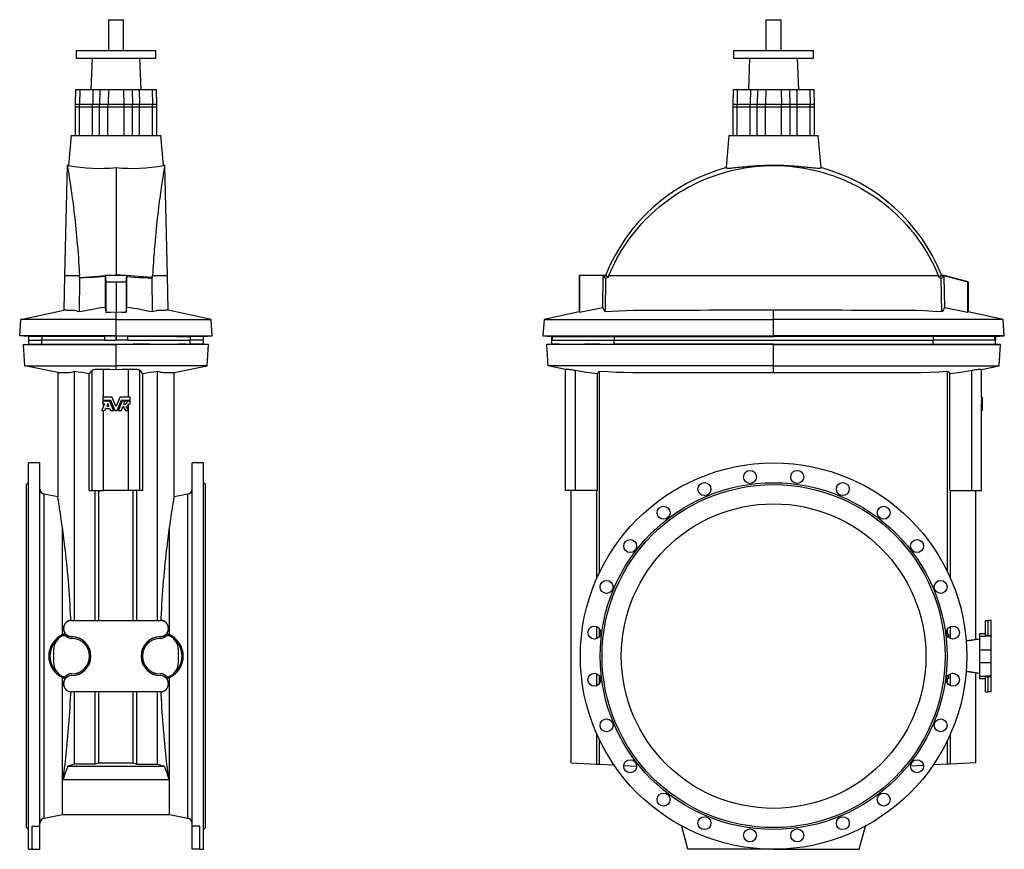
# Model space of a CAD drawing. Extents: x -90 to 2496, y -422 to 3034.
# Tile 2 of 2: x -90 to 2496, y 854 to 3034. Entities that reach past the tile are written whole.
import ezdxf

# ---------------------------------------------------------------- set-up
doc = ezdxf.new("R2010")
doc.units = 0
doc.layers.get('0').update_dxf_attribs({"linetype": 'CONTINUOUS'})

msp = doc.modelspace()

# ---------------------------------------------------------------- linework, layer by layer
at = {"color": 7, "linetype": 'CONTINUOUS'}
for p, q in [((142.6, 3033.7), (142.6, 2952.7)), ((142.6, 3033.7), (182.6, 3033.7)), ((182.6, 2952.7), (182.6, 3033.7)), ((1870, 3033.7), (1870, 2952.7)), ((1870, 3033.7), (1890, 3033.7)), ((1890, 3033.7), (1910, 3033.7)), ((1910, 2952.7), (1910, 3033.7)), ((57.6, 2952.7), (57.6, 2932.7)), ((57.6, 2952.7), (267.6, 2952.7)), ((267.6, 2932.7), (267.6, 2952.7)), ((1785, 2952.7), (1785, 2932.7)), ((1785, 2952.7), (1890, 2952.7)), ((1890, 2952.7), (1995, 2952.7)), ((1995, 2932.7), (1995, 2952.7)), ((57.6, 2932.7), (267.6, 2932.7)), ((99.6, 2932.7), (96.7, 2849.7)), ((228.5, 2849.7), (225.6, 2932.7)), ((1785, 2932.7), (1890, 2932.7)), ((1827, 2932.7), (1824.1, 2849.7)), ((1890, 2932.7), (1995, 2932.7)), ((1956, 2849.7), (1953.1, 2932.7)), ((56.3, 2849.7), (55.3, 2811.7)), ((67.3, 2849.7), (56.3, 2849.7)), ((67.3, 2849.7), (66.7, 2811.7)), ((101.8, 2849.7), (67.3, 2849.7)), ((101.8, 2849.7), (101.3, 2811.7)), ((120.5, 2849.7), (101.8, 2849.7)), ((120.5, 2849.7), (119.6, 2811.7)), ((142.5, 2849.7), (120.5, 2849.7)), ((142.5, 2849.7), (141.7, 2811.7)), ((182.7, 2849.7), (142.5, 2849.7)), ((182.7, 2849.7), (183.5, 2811.7)), ((204.7, 2849.7), (182.7, 2849.7)), ((204.7, 2849.7), (205.5, 2811.7)), ((223.4, 2849.7), (204.7, 2849.7)), ((223.4, 2849.7), (223.9, 2811.7)), ((257.9, 2849.7), (223.4, 2849.7)), ((257.9, 2849.7), (258.4, 2811.7)), ((268.9, 2849.7), (257.9, 2849.7)), ((269.9, 2811.7), (268.9, 2849.7)), ((1783.7, 2849.7), (1782.7, 2811.7)), ((1794.7, 2849.7), (1783.7, 2849.7)), ((1794.7, 2849.7), (1794.2, 2811.7)), ((1829.3, 2849.7), (1794.7, 2849.7)), ((1829.3, 2849.7), (1828.7, 2811.7)), ((1847.9, 2849.7), (1829.3, 2849.7)), ((1847.9, 2849.7), (1847.1, 2811.7)), ((1870, 2849.7), (1847.9, 2849.7)), ((1870, 2849.7), (1869.1, 2811.7)), ((1910.1, 2849.7), (1870, 2849.7)), ((1910.1, 2849.7), (1911, 2811.7)), ((1932.2, 2849.7), (1910.1, 2849.7)), ((1932.2, 2849.7), (1933, 2811.7)), ((1950.8, 2849.7), (1932.2, 2849.7)), ((1950.8, 2849.7), (1951.4, 2811.7)), ((1985.4, 2849.7), (1950.8, 2849.7)), ((1985.4, 2849.7), (1985.9, 2811.7)), ((1996.4, 2849.7), (1985.4, 2849.7)), ((1997.4, 2811.7), (1996.4, 2849.7)), ((55.1, 2811.7), (55.1, 2804.7)), ((55.1, 2811.7), (66.6, 2811.7)), ((55.1, 2804.7), (55.1, 2729.7)), ((55.1, 2804.7), (66.6, 2804.7)), ((66.6, 2804.7), (66.6, 2811.7)), ((66.6, 2811.7), (101.2, 2811.7)), ((66.6, 2804.7), (101.2, 2804.7)), ((66.6, 2729.7), (66.6, 2804.7)), ((101.2, 2804.7), (101.2, 2811.7)), ((101.2, 2811.7), (119.5, 2811.7)), ((101.2, 2804.7), (119.5, 2804.7)), ((101.2, 2729.7), (101.2, 2804.7)), ((119.5, 2804.7), (119.5, 2811.7)), ((119.5, 2811.7), (141.5, 2811.7)), ((119.5, 2804.7), (141.5, 2804.7)), ((119.5, 2729.7), (119.5, 2804.7)), ((141.5, 2804.7), (141.5, 2811.7)), ((141.5, 2811.7), (183.7, 2811.7)), ((141.5, 2804.7), (183.7, 2804.7)), ((141.5, 2729.7), (141.5, 2804.7)), ((183.7, 2804.7), (183.7, 2811.7)), ((183.7, 2811.7), (205.7, 2811.7)), ((183.7, 2729.7), (183.7, 2804.7)), ((183.7, 2804.7), (205.7, 2804.7)), ((205.7, 2804.7), (205.7, 2811.7)), ((205.7, 2811.7), (224, 2811.7)), ((205.7, 2729.7), (205.7, 2804.7)), ((205.7, 2804.7), (224, 2804.7)), ((224, 2804.7), (224, 2811.7)), ((224, 2811.7), (258.5, 2811.7)), ((224, 2729.7), (224, 2804.7)), ((224, 2804.7), (258.5, 2804.7)), ((258.5, 2804.7), (258.5, 2811.7)), ((258.5, 2811.7), (270.1, 2811.7)), ((258.5, 2729.7), (258.5, 2804.7)), ((258.5, 2804.7), (270.1, 2804.7)), ((270.1, 2804.7), (270.1, 2811.7)), ((270.1, 2729.7), (270.1, 2804.7)), ((1782.5, 2811.7), (1782.5, 2804.7)), ((1782.5, 2811.7), (1794.1, 2811.7)), ((1782.5, 2804.7), (1782.5, 2729.7)), ((1782.5, 2804.7), (1794.1, 2804.7)), ((1794.1, 2804.7), (1794.1, 2811.7)), ((1794.1, 2811.7), (1828.6, 2811.7)), ((1794.1, 2804.7), (1828.6, 2804.7)), ((1794.1, 2729.7), (1794.1, 2804.7)), ((1828.6, 2804.7), (1828.6, 2811.7)), ((1828.6, 2811.7), (1846.9, 2811.7)), ((1828.6, 2804.7), (1846.9, 2804.7)), ((1828.6, 2729.7), (1828.6, 2804.7)), ((1846.9, 2804.7), (1846.9, 2811.7)), ((1846.9, 2811.7), (1869, 2811.7)), ((1846.9, 2804.7), (1869, 2804.7)), ((1846.9, 2729.7), (1846.9, 2804.7)), ((1869, 2811.7), (1911.1, 2811.7)), ((1869, 2804.7), (1869, 2811.7)), ((1869, 2804.7), (1911.1, 2804.7)), ((1869, 2729.7), (1869, 2804.7)), ((1911.1, 2804.7), (1911.1, 2811.7)), ((1911.1, 2811.7), (1933.2, 2811.7)), ((1911.1, 2729.7), (1911.1, 2804.7)), ((1911.1, 2804.7), (1933.2, 2804.7)), ((1933.2, 2804.7), (1933.2, 2811.7)), ((1933.2, 2811.7), (1951.5, 2811.7)), ((1933.2, 2729.7), (1933.2, 2804.7)), ((1933.2, 2804.7), (1951.5, 2804.7)), ((1951.5, 2804.7), (1951.5, 2811.7)), ((1951.5, 2811.7), (1986, 2811.7)), ((1951.5, 2729.7), (1951.5, 2804.7)), ((1951.5, 2804.7), (1986, 2804.7)), ((1986, 2804.7), (1986, 2811.7)), ((1986, 2811.7), (1997.5, 2811.7)), ((1986, 2729.7), (1986, 2804.7)), ((1986, 2804.7), (1997.5, 2804.7)), ((1997.5, 2804.7), (1997.5, 2811.7)), ((1997.5, 2729.7), (1997.5, 2804.7)), ((45.1, 2729.7), (38.2, 2650.8)), ((45.1, 2729.7), (280.1, 2729.7)), ((287, 2650.8), (280.1, 2729.7)), ((1772.5, 2729.7), (1765.1, 2645)), ((1772.5, 2729.7), (1890, 2729.7)), ((1890, 2729.7), (2007.5, 2729.7)), ((2014.9, 2645), (2007.5, 2729.7)), ((34.6, 2650.5), (27.1, 2361.7)), ((38.2, 2650.8), (34.7, 2650.5)), ((162.6, 2645), (162.6, 2363.4)), ((290.5, 2650.5), (287, 2650.8)), ((298.1, 2361.7), (290.5, 2650.5)), ((27.1, 2361.7), (25.5, 2270.2)), ((27.1, 2361.7), (66.4, 2361.7)), ((66.7, 2356.4), (66.4, 2361.7)), ((66.4, 2266.1), (67.8, 2354.9)), ((67.8, 2354.9), (66.7, 2356.4)), ((133.7, 2361.7), (133.7, 2361.3)), ((134, 2361.7), (133.7, 2361.7)), ((133.7, 2361.3), (134, 2359.1)), ((134, 2361.7), (135.6, 2345.1)), ((191.2, 2361.7), (134, 2361.7)), ((134, 2359.1), (134, 2277.5)), ((139.2, 2361.7), (162.6, 2363.4)), ((186, 2361.7), (162.6, 2363.4)), ((162.6, 2363.4), (162.6, 2361.7)), ((189.6, 2345.1), (191.2, 2361.7)), ((191.4, 2361.7), (191.2, 2361.7)), ((191.4, 2361.3), (191.2, 2359.1)), ((191.2, 2277.5), (191.2, 2359.1)), ((191.4, 2361.7), (191.4, 2361.3)), ((257.4, 2354.9), (258.5, 2356.4)), ((258.7, 2266.1), (257.4, 2354.9)), ((258.5, 2356.4), (258.8, 2361.7)), ((258.8, 2361.7), (298.1, 2361.7)), ((299.7, 2270.2), (298.1, 2361.7)), ((1379, 2361.7), (1379, 2265.8)), ((1380.5, 2361.7), (1379, 2361.7)), ((1380.5, 2361.7), (1380.5, 2265.3)), ((1451.2, 2361.7), (1380.5, 2361.7)), ((1441.2, 2277.5), (1442.7, 2359.1)), ((1442.7, 2361.7), (1449.1, 2363.4)), ((1442.7, 2359.1), (1451, 2361.3)), ((1448.1, 2266.1), (1449.5, 2354.9)), ((1450.7, 2361.7), (1449.1, 2363.4)), ((1455.4, 2356.4), (1449.5, 2354.9)), ((1451, 2361.3), (1451.2, 2361.7)), ((1457.5, 2361.7), (1455.4, 2356.4)), ((1457.5, 2361.7), (2322.6, 2361.7)), ((2324.7, 2356.4), (2322.6, 2361.7)), ((2330.6, 2354.9), (2324.7, 2356.4)), ((2328.9, 2361.7), (2329.1, 2361.3)), ((2337.4, 2361.7), (2328.9, 2361.7)), ((2329.1, 2361.3), (2337.4, 2359.1)), ((2329.4, 2361.7), (2330.9, 2363.4)), ((2332, 2266.1), (2330.6, 2354.9)), ((2330.9, 2363.4), (2337.4, 2361.7)), ((2337.4, 2361.7), (2399.6, 2345.1)), ((2338, 2361.7), (2337.4, 2361.7)), ((2337.4, 2359.1), (2338.8, 2277.5)), ((2401, 2344.8), (2338, 2361.7)), ((135.6, 2345.1), (162.6, 2344.8)), ((135.6, 2345.1), (135.6, 2265.3)), ((162.6, 2344.8), (189.6, 2345.1)), ((162.6, 2344.8), (162.6, 2265.8)), ((189.6, 2345.1), (189.6, 2265.3)), ((2399.6, 2345.1), (2399.6, 2265.3)), ((2399.6, 2345.1), (2401, 2344.8)), ((2401, 2344.8), (2401, 2265.8)), ((-87.4, 2246.2), (25.5, 2270.2)), ((162.6, 2246.2), (162.6, 2265.8)), ((412.6, 2246.2), (299.7, 2270.2)), ((1379.1, 2265.8), (1287, 2246.2)), ((1890, 2246.2), (1890, 2270.2)), ((2493, 2246.2), (2401, 2265.8)), ((-90.4, 2203.3), (-87.4, 2246.2)), ((162.6, 2246.2), (-87.4, 2246.2)), ((162.6, 2203.3), (162.6, 2246.2)), ((162.6, 2246.2), (412.6, 2246.2)), ((415.6, 2203.3), (412.6, 2246.2)), ((1287, 2246.2), (1284, 2203.3)), ((1287, 2246.2), (1890, 2246.2)), ((1890, 2203.3), (1890, 2246.2)), ((2493, 2246.2), (1890, 2246.2)), ((2496, 2203.3), (2493, 2246.2)), ((-67.4, 2201.7), (-90.4, 2203.3)), ((162.6, 2203.3), (-90.4, 2203.3)), ((-67.4, 2201.7), (-67.4, 2191.7)), ((-32, 2201.7), (-67.4, 2201.7)), ((3.5, 2201.7), (-32, 2201.7)), ((-32, 2201.7), (-32, 2201.7)), ((-32, 2201.7), (-32, 2191.7)), ((161.9, 2201.7), (132.6, 2201.9)), ((132.6, 2201.9), (132.6, 2191.7)), ((162.6, 2201.7), (161.9, 2201.7)), ((161.9, 2201.7), (161.9, 2191.7)), ((162.6, 2201.7), (162.6, 2203.3)), ((162.6, 2203.3), (415.6, 2203.3)), ((162.6, 2201.7), (163.3, 2201.7)), ((162.6, 2201.7), (162.6, 2191.7)), ((192.6, 2201.9), (163.3, 2201.7)), ((163.3, 2201.7), (163.3, 2191.7)), ((192.6, 2201.9), (192.6, 2191.7)), ((321.7, 2201.7), (357.1, 2201.7)), ((392.6, 2201.7), (357.1, 2201.7)), ((357.1, 2201.7), (357.1, 2201.7)), ((357.1, 2201.7), (357.1, 2191.7)), ((392.6, 2201.7), (415.6, 2203.3)), ((392.6, 2191.7), (392.6, 2201.7)), ((1284, 2203.3), (1307, 2201.7)), ((1284, 2203.3), (1890, 2203.3)), ((1307, 2201.9), (1309.3, 2201.7)), ((1307, 2201.9), (1307, 2191.7)), ((1307, 2201.7), (1307, 2191.7)), ((1309.3, 2191.7), (1309.3, 2201.7)), ((1387.4, 2201.7), (1470.9, 2201.7)), ((1470.9, 2201.7), (1860, 2201.7)), ((1470.9, 2201.7), (1470.9, 2201.7)), ((1470.9, 2201.7), (1470.9, 2191.7)), ((1860, 2201.7), (1890, 2201.7)), ((1890, 2201.7), (1890, 2203.3)), ((2496, 2203.3), (1890, 2203.3)), ((2309.1, 2201.7), (1890, 2201.7)), ((2392.7, 2201.7), (2309.1, 2201.7)), ((2309.1, 2201.7), (2309.1, 2201.7)), ((2309.1, 2201.7), (2309.1, 2191.7)), ((2473, 2201.9), (2470.8, 2201.7)), ((2470.8, 2191.7), (2470.8, 2201.7)), ((2473, 2201.7), (2496, 2203.3)), ((2473, 2201.9), (2473, 2191.7)), ((2473, 2191.7), (2473, 2201.7)), ((-80.4, 2180.8), (-67.4, 2181.7)), ((-80.4, 2180.8), (162.6, 2180.8)), ((-76.5, 2124.7), (-80.4, 2180.8)), ((-67.4, 2191.7), (-67.4, 2181.7)), ((-67.4, 2191.7), (-32, 2191.7)), ((-67.4, 2181.7), (-32, 2181.7)), ((-67.4, 2181.7), (-32, 2181.7)), ((-32, 2181.7), (-32, 2191.7)), ((132.6, 2191.7), (-32, 2191.7)), ((-32, 2191.7), (-32, 2191.7)), ((-32, 2181.7), (-32, 2181.7)), ((-21.9, 2181.7), (-1.2, 2181.7)), ((74.1, 2181.7), (117.8, 2181.7)), ((117.8, 2181.7), (162.6, 2181.7)), ((132.6, 2191.7), (161.9, 2191.7)), ((162.6, 2191.7), (161.9, 2191.7)), ((162.6, 2191.7), (163.3, 2191.7)), ((162.6, 2180.8), (162.6, 2181.7)), ((162.6, 2181.7), (207.3, 2181.7)), ((162.6, 2124.7), (162.6, 2180.8)), ((405.6, 2180.8), (162.6, 2180.8)), ((192.6, 2191.7), (163.3, 2191.7)), ((192.6, 2191.7), (357.1, 2191.7)), ((251, 2181.7), (207.3, 2181.7)), ((347.1, 2181.7), (326.4, 2181.7)), ((357.1, 2191.7), (357.2, 2191.7)), ((357.2, 2181.7), (357.2, 2191.7)), ((392.6, 2191.7), (357.2, 2191.7)), ((357.2, 2181.7), (357.2, 2181.7)), ((357.2, 2181.7), (357.2, 2181.7)), ((392.6, 2181.7), (357.2, 2181.7)), ((357.2, 2181.7), (392.6, 2181.7)), ((392.6, 2181.7), (392.6, 2191.7)), ((405.6, 2180.8), (392.6, 2181.7)), ((401.7, 2124.7), (405.6, 2180.8)), ((1294, 2180.8), (1307, 2181.7)), ((1890, 2180.8), (1294, 2180.8)), ((1298, 2124.7), (1294, 2180.8)), ((1307, 2191.7), (1307, 2181.7)), ((1309.3, 2191.7), (1307, 2191.7)), ((1307, 2191.7), (1307, 2191.7)), ((1312.2, 2181.7), (1307, 2181.7)), ((1309.3, 2191.7), (1470.9, 2191.7)), ((1328, 2181.7), (1312.2, 2181.7)), ((1434.3, 2181.7), (1394.3, 2181.7)), ((1471.3, 2191.7), (1470.9, 2191.7)), ((1471.3, 2191.7), (2308.8, 2191.7)), ((1471.3, 2181.7), (1471.3, 2191.7)), ((1471.3, 2181.7), (1471.3, 2181.7)), ((1890, 2181.7), (1471.3, 2181.7)), ((1890, 2180.8), (1890, 2181.7)), ((1890, 2181.7), (2308.8, 2181.7)), ((1890, 2180.8), (2486, 2180.8)), ((1890, 2124.7), (1890, 2180.8)), ((2309.1, 2191.7), (2308.8, 2191.7)), ((2308.8, 2181.7), (2308.8, 2191.7)), ((2308.8, 2181.7), (2308.8, 2181.7)), ((2470.8, 2191.7), (2309.1, 2191.7)), ((2345.8, 2181.7), (2385.8, 2181.7)), ((2452.1, 2181.7), (2467.9, 2181.7)), ((2467.9, 2181.7), (2473, 2181.7)), ((2470.8, 2191.7), (2473, 2191.7)), ((2473, 2181.7), (2473, 2191.7)), ((2473, 2191.7), (2473, 2191.7)), ((2486, 2180.8), (2473, 2181.7)), ((2482.1, 2124.7), (2486, 2180.8)), ((-76.5, 2124.7), (162.6, 2124.7)), ((9.6, 2106.4), (-76.5, 2124.7)), ((401.7, 2124.7), (162.6, 2124.7)), ((162.6, 2115), (162.6, 2124.7)), ((315.6, 2106.4), (401.7, 2124.7)), ((1890, 2124.7), (1298, 2124.7)), ((1343.5, 2115), (1298, 2124.7)), ((1890, 2124.7), (2482.1, 2124.7)), ((1890, 2106.4), (1890, 2124.7)), ((2436.5, 2115), (2482.1, 2124.7)), ((9.6, 2106.4), (9.6, 1780.1)), ((53.2, 1455.7), (53.2, 2110.5)), ((92.3, 1796.7), (92.3, 2104.1)), ((100.4, 1796.7), (100.4, 2112.8)), ((130.1, 2041.7), (130.1, 2115.8)), ((195, 2041.7), (195, 2115.8)), ((224.8, 1796.7), (224.8, 2112.8)), ((232.9, 1796.7), (232.9, 2104.1)), ((272, 1455.7), (272, 2110.5)), ((315.6, 1780.1), (315.6, 2106.4)), ((1343.5, 1796.7), (1343.5, 2115.8)), ((1369.4, 1796.7), (1369.4, 2112.8)), ((1427.2, 1796.7), (1427.2, 2104.1)), ((1432.9, 1582.2), (1432.9, 2110.5)), ((2347.1, 1582.2), (2347.1, 2110.5)), ((2352.9, 1796.7), (2352.9, 2104.1)), ((2410.7, 1796.7), (2410.7, 2112.8)), ((2436.5, 2041.7), (2436.5, 2115.8)), ((132.5, 2024.1), (125.6, 2007.6)), ((127.6, 2041.3), (127.6, 2034.9)), ((127.6, 2031.5), (127.6, 2025)), ((152.5, 2041.7), (127.9, 2041.7)), ((127.9, 2034.5), (147.7, 2034.5)), ((145.9, 2031.8), (127.9, 2031.8)), ((127.9, 2024.6), (132.1, 2024.6)), ((130.1, 2031.8), (130.1, 2034.5)), ((130.1, 2018.5), (130.1, 2024.6)), ((140.6, 2024.9), (138.3, 2019.3)), ((138.6, 2018.8), (143.2, 2018.8)), ((143.6, 2019.3), (141.3, 2024.9)), ((156.2, 2007.6), (146.3, 2031.6)), ((148, 2034.3), (159.2, 2007.4)), ((162.3, 2018.8), (152.9, 2041.5)), ((172.3, 2041.5), (162.9, 2018.8)), ((166, 2007.4), (177.1, 2034.3)), ((178.9, 2031.6), (169, 2007.6)), ((199.2, 2041.7), (172.7, 2041.7)), ((177.5, 2034.5), (199.2, 2034.5)), ((186.3, 2031.8), (179.2, 2031.8)), ((183.4, 2023.8), (186.6, 2031.3)), ((199.2, 2031.8), (192.4, 2031.8)), ((195, 2031.8), (195, 2034.5)), ((195, 2008.4), (195, 2021.8)), ((197.1, 2024.6), (199.2, 2024.6)), ((199.6, 2034.9), (199.6, 2041.3)), ((199.6, 2025), (199.6, 2031.5)), ((2436.4, 2041.3), (2436.4, 2034.9)), ((2436.4, 2041.3), (2438, 2041.3)), ((2436.4, 2034.9), (2438, 2034.9)), ((2436.4, 2031.5), (2436.4, 2025)), ((2436.4, 2031.5), (2438, 2031.5)), ((2436.4, 2025), (2438, 2025)), ((2436.5, 2041.7), (2438, 2041.7)), ((2436.5, 2031.8), (2436.5, 2034.5)), ((2436.5, 2034.5), (2438, 2034.5)), ((2436.5, 2034.3), (2438, 2034.3)), ((2436.5, 2031.8), (2438, 2031.8)), ((2436.5, 2018.5), (2436.5, 2024.6)), ((2436.5, 2024.6), (2438, 2024.6)), ((2436.5, 2024.1), (2438, 2024.1)), ((2438, 2041.7), (2438, 2041.3)), ((2438, 2041.3), (2438, 2034.9)), ((2438, 2034.9), (2438, 2034.5)), ((2438, 2034.5), (2438, 2034.3)), ((2438, 2034.3), (2438, 2031.8)), ((2438, 2031.8), (2438, 2031.5)), ((2438, 2031.5), (2438, 2025)), ((2438, 2025), (2438, 2024.6)), ((2438, 2024.6), (2438, 2024.1)), ((2438, 2024.1), (2438, 2007.6)), ((126, 2007.1), (133, 2007.1)), ((130.1, 1796.7), (130.1, 2007.1)), ((133.3, 2007.4), (135.2, 2012)), ((135.6, 2012.2), (146.3, 2012.2)), ((146.6, 2012), (148.5, 2007.4)), ((148.9, 2007.1), (155.9, 2007.1)), ((159.5, 2007.1), (165.7, 2007.1)), ((169.3, 2007.1), (176.3, 2007.1)), ((176.7, 2007.4), (180.8, 2017.4)), ((181.4, 2017.4), (187.9, 2007.3)), ((188.2, 2007.1), (195.2, 2007.1)), ((195.5, 2007.7), (189.4, 2017.3)), ((195, 1796.7), (195, 2007.1)), ((2436.2, 2007.6), (2438, 2007.6)), ((2436.2, 2007.1), (2438, 2007.1)), ((2436.5, 1796.7), (2436.5, 2007.1)), ((2438, 2007.6), (2438, 2007.1)), ((-37.4, 1869.2), (-67.4, 1869.2)), ((-67.4, 1361.7), (-67.4, 1869.2)), ((-37.4, 915.3), (-37.4, 1869.2)), ((392.6, 1869.2), (362.6, 1869.2)), ((362.6, 915.3), (362.6, 1869.2)), ((392.6, 1361.7), (392.6, 1869.2)), ((-67.4, 1817.2), (-72.4, 1812.2)), ((-72.4, 1361.7), (-72.4, 1812.2)), ((397.6, 1812.2), (392.6, 1817.2)), ((397.6, 1361.7), (397.6, 1812.2)), ((9.6, 1780.1), (-26.1, 1787)), ((-26.1, 1361.7), (-26.1, 1787)), ((92.3, 1796.7), (100.4, 1796.7)), ((100.4, 1796.7), (130.1, 1796.7)), ((107.7, 1455.7), (107.7, 1796.7)), ((117.1, 1455.7), (117.1, 1796.7)), ((195, 1796.7), (130.1, 1796.7)), ((224.8, 1796.7), (195, 1796.7)), ((208.1, 1455.7), (208.1, 1796.7)), ((217.5, 1455.7), (217.5, 1796.7)), ((232.9, 1796.7), (224.8, 1796.7)), ((351.3, 1787), (315.6, 1780.1)), ((351.3, 1361.7), (351.3, 1787)), ((1369.4, 1796.7), (1343.5, 1796.7)), ((1358.5, 1081.8), (1358.5, 1796.7)), ((1427.2, 1796.7), (1369.4, 1796.7)), ((1425.6, 1566.3), (1425.6, 1796.7)), ((2352.9, 1796.7), (2410.7, 1796.7)), ((2354.5, 1566.3), (2354.5, 1796.7)), ((2410.7, 1796.7), (2436.5, 1796.7)), ((2421.5, 1405), (2421.5, 1796.7)), ((21.7, 1418.2), (21.7, 1700)), ((303.4, 1418.2), (303.4, 1700)), ((46.1, 1455.5), (46.1, 1455.7)), ((46.1, 1455.7), (279.1, 1455.7)), ((46.1, 1455.5), (279.1, 1455.5)), ((279.1, 1455.5), (279.1, 1455.7)), ((2446.5, 1455.5), (2454, 1455.7)), ((2446.5, 1415.3), (2446.5, 1455.5)), ((2461.5, 1455.5), (2454, 1455.7)), ((2454, 1415.3), (2454, 1455.7)), ((2461.5, 1412.9), (2461.5, 1455.5)), ((1425.6, 1408), (1425.6, 1439.4)), ((1432.9, 1413.8), (1432.9, 1433.6)), ((2347.1, 1419.5), (2347.1, 1433.6)), ((2354.5, 1408), (2354.5, 1439.4)), ((45.9, 1412.9), (45.9, 1412.7)), ((279.2, 1412.9), (279.2, 1412.7)), ((2350, 1419.2), (2344.5, 1419.7)), ((2350, 1410.7), (2350, 1419.2)), ((2445.5, 1420.2), (2430.5, 1420.2)), ((2430.5, 1420.2), (2430.5, 1414.4)), ((2430.5, 1414.4), (2430.5, 1378.4)), ((2430.5, 1414.4), (2445.5, 1414.4)), ((2445.5, 1420.2), (2445.5, 1414.4)), ((2460.5, 1415.3), (2445.5, 1415.3)), ((2445.5, 1414.4), (2445.5, 1414.3)), ((2460.5, 1414.3), (2445.5, 1414.3)), ((2460.5, 1415.3), (2460.5, 1414.3)), ((2460.5, 1414.3), (2460.5, 1378.4)), ((2461.5, 1412.9), (2460.5, 1412.9)), ((2461.5, 1310.5), (2461.5, 1412.9)), ((-1.4, 1378.4), (-1.4, 1345)), ((326.6, 1345), (326.6, 1378.4)), ((2430.5, 1378.4), (2460.5, 1378.4)), ((2430.5, 1378.4), (2430.5, 1345)), ((2460.5, 1378.4), (2460.5, 1345)), ((-72.4, 911.2), (-72.4, 1361.7)), ((-67.4, 854.2), (-67.4, 1361.7)), ((-26.1, 936.4), (-26.1, 1361.7)), ((351.3, 936.4), (351.3, 1361.7)), ((392.6, 854.2), (392.6, 1361.7)), ((397.6, 911.2), (397.6, 1361.7)), ((2430.5, 1345), (2460.5, 1345)), ((2430.5, 1345), (2430.5, 1309)), ((2460.5, 1345), (2460.5, 1309.2)), ((21.7, 945.7), (21.7, 1305.2)), ((45.9, 1310.5), (45.9, 1310.7)), ((279.2, 1310.5), (279.2, 1310.7)), ((303.4, 945.7), (303.4, 1305.2)), ((1425.6, 1284), (1425.6, 1315.4)), ((1432.9, 1289.8), (1432.9, 1309.6)), ((2344.5, 1303.7), (2350, 1304.2)), ((2347.1, 1289.8), (2347.1, 1303.9)), ((2350, 1304.2), (2350, 1312.7)), ((2354.5, 1284), (2354.5, 1315.4)), ((2421.5, 1081.8), (2421.5, 1318.4)), ((2430.5, 1309), (2445.5, 1309)), ((2430.5, 1309), (2430.5, 1303.2)), ((2430.5, 1303.2), (2445.5, 1303.2)), ((2460.5, 1309.2), (2445.5, 1309.2)), ((2445.5, 1309.2), (2445.5, 1309)), ((2445.5, 1309), (2445.5, 1303.2)), ((2445.5, 1308.1), (2460.5, 1308.1)), ((2446.5, 1267.9), (2446.5, 1308.1)), ((2454, 1267.7), (2454, 1308.1)), ((2461.5, 1310.5), (2460.5, 1310.5)), ((2460.5, 1309.2), (2460.5, 1308.1)), ((2461.5, 1267.9), (2461.5, 1310.5)), ((46.1, 1267.9), (46.1, 1267.7)), ((279.1, 1267.9), (46.1, 1267.9)), ((279.1, 1267.7), (46.1, 1267.7)), ((53.2, 1077.9), (53.2, 1267.7)), ((107.7, 1078.3), (107.7, 1267.7)), ((117.1, 1081.8), (117.1, 1267.7)), ((208.1, 1081.8), (208.1, 1267.7)), ((217.5, 1078.3), (217.5, 1267.7)), ((272, 1077.9), (272, 1267.7)), ((279.1, 1267.9), (279.1, 1267.7)), ((2446.5, 1267.9), (2454, 1267.7)), ((2461.5, 1267.9), (2454, 1267.7)), ((1425.6, 1078.3), (1425.6, 1157.1)), ((1432.9, 1077.9), (1432.9, 1141.2)), ((2347.1, 1077.9), (2347.1, 1141.2)), ((2354.5, 1078.3), (2354.5, 1157.1)), ((36.1, 1072.7), (289, 1072.7)), ((117.1, 1081.8), (107.7, 1078.3)), ((117.1, 1081.8), (208.1, 1081.8)), ((208.1, 1081.8), (217.5, 1078.3)), ((1358.5, 1081.8), (1425.6, 1078.3)), ((1432.9, 1077.9), (1470.6, 1075.9)), ((1496.3, 1074.6), (1530.2, 1072.8)), ((2283.8, 1074.6), (2249.9, 1072.8)), ((2347.1, 1077.9), (2309.4, 1075.9)), ((2421.5, 1081.8), (2354.5, 1078.3)), ((23.7, 1037.6), (301.5, 1037.6)), ((-26.1, 936.4), (21.7, 945.7)), ((21.7, 945.7), (303.4, 945.7)), ((303.4, 945.7), (351.3, 936.4)), ((-72.4, 911.2), (-67.4, 906.2)), ((-57.4, 915.3), (-37.4, 915.3)), ((-57.4, 854.2), (-57.4, 915.3)), ((-37.4, 854.2), (-37.4, 915.3)), ((382.6, 915.3), (362.6, 915.3)), ((362.6, 854.2), (362.6, 915.3)), ((382.6, 854.2), (382.6, 915.3)), ((392.6, 906.2), (397.6, 911.2)), ((1665, 854.2), (1648.7, 915.3)), ((2115, 854.2), (2131.4, 915.3)), ((-67.4, 854.2), (-57.4, 854.2)), ((-57.4, 854.2), (-37.4, 854.2)), ((382.6, 854.2), (362.6, 854.2)), ((382.6, 854.2), (392.6, 854.2)), ((1890, 854.2), (1665, 854.2)), ((1890, 854.2), (2115, 854.2))]:
    msp.add_line(p, q, dxfattribs=at)
for points in [[(34.7, 2650.5), (34.7, 2650.5), (34.7, 2650.3), (34.8, 2649.6), (35, 2648.6), (35.2, 2647.3), (35.5, 2645.6), (35.8, 2643.6), (36.2, 2641.2), (36.7, 2638.5), (37.2, 2635.4), (37.7, 2632), (38.3, 2628.3), (39, 2624), (39.8, 2619.4), (40.5, 2614.4), (41.4, 2609), (42.2, 2603.6), (43.1, 2597.9), (44, 2591.8), (44.9, 2585.4), (45.8, 2578.7), (46.8, 2571.8), (47.8, 2564.5), (48.8, 2556.9), (49.9, 2548.7), (50.9, 2540.1), (52, 2531.3), (53.1, 2522.2), (54.1, 2513.1), (55.2, 2503.9), (56.2, 2494.3), (57.2, 2484.6), (58.2, 2474.6), (59.2, 2464.4), (60.1, 2453.9), (61, 2443.3), (61.9, 2431.9), (62.8, 2420.2), (63.7, 2408.4), (64.4, 2396.3), (65, 2387.8), (65.5, 2379.2), (65.9, 2370.5), (66.4, 2361.7)], [(290.5, 2650.5), (290.5, 2650.5), (290.5, 2650.3), (290.4, 2649.6), (290.2, 2648.6), (290, 2647.3), (289.7, 2645.6), (289.3, 2643.6), (289, 2641.2), (288.5, 2638.5), (288, 2635.4), (287.4, 2632), (286.8, 2628.3), (286.2, 2624), (285.4, 2619.4), (284.6, 2614.4), (283.8, 2609), (283, 2603.6), (282.1, 2597.9), (281.2, 2591.8), (280.3, 2585.4), (279.4, 2578.7), (278.4, 2571.8), (277.4, 2564.5), (276.4, 2556.9), (275.3, 2548.7), (274.2, 2540.1), (273.1, 2531.3), (272.1, 2522.2), (271, 2513.1), (270, 2503.9), (269, 2494.3), (268, 2484.6), (267, 2474.6), (266, 2464.4), (265.1, 2453.9), (264.2, 2443.3), (263.2, 2431.9), (262.4, 2420.2), (261.5, 2408.4), (260.7, 2396.3), (260.2, 2387.8), (259.7, 2379.2), (259.2, 2370.5), (258.8, 2361.7)], [(1457.5, 2361.7), (1462.3, 2373), (1467.4, 2384.1), (1472.8, 2395.1), (1478.4, 2406), (1484.4, 2416.7), (1490.7, 2427.4), (1497.4, 2437.9), (1504.3, 2448.3), (1511.5, 2458.5), (1519, 2468.4), (1526.8, 2478.4), (1535, 2488.2), (1543.4, 2497.7), (1552.1, 2507), (1561.1, 2516), (1570.2, 2524.8), (1579.7, 2533.4), (1589.3, 2541.7), (1599.7, 2550.1), (1610.3, 2558.2), (1621.1, 2566), (1632.2, 2573.5), (1643.1, 2580.4), (1654.1, 2587), (1665.4, 2593.4), (1676.8, 2599.4), (1688.4, 2605.1), (1700.1, 2610.5), (1712, 2615.5), (1724, 2620.2), (1736.8, 2624.8), (1749.7, 2629.1), (1762.7, 2632.9), (1775.8, 2636.4), (1788.4, 2639.4), (1801, 2642), (1813.8, 2644.3), (1826.5, 2646.2), (1839.4, 2647.8), (1852.2, 2649), (1865.1, 2649.8), (1878.1, 2650.4), (1891.7, 2650.5), (1905.3, 2650.3), (1918.9, 2649.6), (1932.4, 2648.6), (1945.2, 2647.3), (1957.9, 2645.6), (1970.6, 2643.6), (1983.2, 2641.2), (1995.7, 2638.5), (2008.2, 2635.4), (2020.6, 2632), (2032.8, 2628.3), (2045.6, 2624), (2058.3, 2619.4), (2070.8, 2614.4), (2083.1, 2609), (2094.8, 2603.6), (2106.3, 2597.9), (2117.6, 2591.8), (2128.7, 2585.4), (2139.7, 2578.7), (2150.5, 2571.8), (2161.1, 2564.5), (2171.5, 2556.9), (2182.1, 2548.7), (2192.6, 2540.1), (2202.7, 2531.3), (2212.7, 2522.2), (2221.9, 2513.1), (2230.9, 2503.9), (2239.6, 2494.3), (2248.1, 2484.6), (2256.3, 2474.6), (2264.2, 2464.4), (2271.8, 2453.9), (2279.2, 2443.3), (2286.6, 2431.9), (2293.6, 2420.2), (2300.3, 2408.4), (2306.7, 2396.3), (2312.3, 2384.9), (2317.6, 2373.4), (2322.6, 2361.7)], [(2014.9, 2645), (2014.8, 2644.4), (2014.4, 2644), (2013.6, 2643.6), (2012.4, 2643.3), (2010.9, 2643.2), (2009, 2643.1), (2006.8, 2643.1), (2004.2, 2643.2), (2001.3, 2643.3), (1998.1, 2643.6), (1994.5, 2643.9), (1990.7, 2644.3), (1986.6, 2644.7), (1982.1, 2645.2), (1977.5, 2645.7), (1972.6, 2646.2), (1967.2, 2646.7), (1961.6, 2647.2), (1955.8, 2647.8), (1949.8, 2648.3), (1943.6, 2648.8), (1937.3, 2649.2), (1930.7, 2649.6), (1924, 2650), (1917.1, 2650.3), (1910.2, 2650.5), (1903.1, 2650.7), (1896.1, 2650.8), (1889.1, 2650.8), (1882.1, 2650.8), (1875.1, 2650.6), (1868.1, 2650.5), (1861.3, 2650.2), (1854.5, 2649.9), (1847.9, 2649.5), (1841.4, 2649.1), (1835, 2648.7), (1828.8, 2648.2), (1822.8, 2647.6), (1817, 2647.1), (1811.4, 2646.5), (1806, 2646), (1800.9, 2645.5), (1796.1, 2645), (1791.5, 2644.5), (1787.3, 2644.1), (1783.5, 2643.7), (1780, 2643.4), (1776.8, 2643.2), (1774, 2643.1), (1771.6, 2643.1), (1769.5, 2643.1), (1767.9, 2643.3), (1766.6, 2643.6), (1765.8, 2643.9), (1765.3, 2644.4), (1765.1, 2645)], [(66.7, 2356.4), (67.4, 2356.5), (115, 2359.9), (133.7, 2361.3)], [(134, 2359.1), (123.8, 2358.3), (113.7, 2357.6), (102.2, 2356.8), (90.7, 2356.1), (79.2, 2355.5), (67.8, 2354.9)], [(191.2, 2359.1), (201.4, 2358.3), (211.5, 2357.6), (223, 2356.8), (234.5, 2356.1), (246, 2355.5), (257.4, 2354.9)], [(258.5, 2356.4), (257.7, 2356.5), (210.2, 2359.9), (191.4, 2361.3)], [(1455.4, 2356.4), (1455.3, 2356.5), (1452.2, 2359.9), (1451, 2361.3)], [(2324.7, 2356.4), (2324.7, 2356.5), (2327.8, 2359.9), (2329.1, 2361.3)], [(134, 2277.5), (123.7, 2276.3), (113.5, 2274.8), (105.6, 2273.4), (97.8, 2271.8), (90, 2270.3), (78.2, 2268.1), (66.4, 2266.1)], [(134, 2277.5), (134.8, 2271.5), (135.6, 2265.3)], [(189.6, 2265.3), (190.4, 2271.5), (191.2, 2277.5)], [(258.7, 2266.1), (250.5, 2267.5), (242.2, 2269), (233.9, 2270.5), (225.7, 2272.2), (217.1, 2273.9), (208.5, 2275.3), (199.9, 2276.5), (191.2, 2277.5)], [(1380.5, 2265.3), (1410.8, 2271.5), (1441.2, 2277.5)], [(1448.1, 2266.1), (1446.8, 2267.5), (1445.7, 2269), (1444.7, 2270.5), (1443.8, 2272.2), (1443, 2273.9), (1442.3, 2275.3), (1441.7, 2276.5), (1441.2, 2277.5)], [(2338.8, 2277.5), (2338.3, 2276.3), (2337.5, 2274.8), (2336.9, 2273.4), (2336.1, 2271.8), (2335.2, 2270.3), (2333.7, 2268.1), (2332, 2266.1)], [(2338.8, 2277.5), (2369.2, 2271.5), (2399.6, 2265.3)], [(66.4, 2266.1), (62.3, 2267.5), (58.5, 2268.5), (54.8, 2269.3), (51.3, 2269.8), (48.1, 2270), (45, 2270.1), (41.9, 2270.1), (39.1, 2270.1), (36.5, 2270.1), (34.2, 2270.1), (32.2, 2270.2), (30.4, 2270.2), (28.9, 2270.2), (27.7, 2270.2), (26.7, 2270.2), (26, 2270.2), (25.6, 2270.2), (25.5, 2270.2)], [(135.6, 2265.3), (149.1, 2265.7), (162.6, 2265.8)], [(162.6, 2265.8), (176.1, 2265.7), (189.6, 2265.3)], [(299.7, 2270.2), (299.6, 2270.2), (299.2, 2270.2), (298.6, 2270.2), (297.8, 2270.2), (296.7, 2270.2), (295.4, 2270.2), (293.7, 2270.2), (291.8, 2270.1), (289.6, 2270.1), (287.1, 2270.1), (284.3, 2270.1), (281.3, 2270.1), (278.2, 2270), (274.8, 2269.9), (271.1, 2269.4), (268.2, 2268.9), (265.2, 2268.2), (262, 2267.3), (258.7, 2266.1)], [(1379.1, 2265.8), (1379.7, 2265.7), (1380.5, 2265.3)], [(1890, 2270.2), (1866, 2270.2), (1842, 2270.2), (1818, 2270.2), (1794, 2270.2), (1770, 2270.2), (1746, 2270.2), (1720.6, 2270.2), (1695.2, 2270.1), (1669.8, 2270.1), (1644.4, 2270.1), (1619, 2270.1), (1593.7, 2270.1), (1569.4, 2270), (1545, 2269.9), (1520.8, 2269.4), (1502.6, 2268.9), (1484.4, 2268.2), (1466.2, 2267.3), (1448.1, 2266.1)], [(2332, 2266.1), (2309.4, 2267.5), (2286.8, 2268.5), (2264.1, 2269.3), (2241.4, 2269.8), (2218.6, 2270), (2195.8, 2270.1), (2170.5, 2270.1), (2145.2, 2270.1), (2119.8, 2270.1), (2094.4, 2270.1), (2069, 2270.2), (2043.5, 2270.2), (2018, 2270.2), (1992.4, 2270.2), (1966.9, 2270.2), (1941.3, 2270.2), (1915.6, 2270.2), (1890, 2270.2)], [(2399.6, 2265.3), (2400.3, 2265.7), (2401, 2265.8)], [(132.6, 2201.7), (123.1, 2201.7), (113.6, 2201.7), (104.3, 2201.7), (97.3, 2201.7), (90.3, 2201.7), (83.5, 2201.7), (76.7, 2201.7), (68.1, 2201.7), (59.7, 2201.7), (51.6, 2201.7), (45.5, 2201.7), (39.6, 2201.7), (33.9, 2201.7), (28.4, 2201.7), (21.7, 2201.7), (15.3, 2201.7), (9.3, 2201.7), (3.5, 2201.7)], [(321.7, 2201.7), (317.8, 2201.7), (313.7, 2201.7), (309.5, 2201.7), (305.1, 2201.7), (299.3, 2201.7), (293.3, 2201.7), (287, 2201.7), (280.6, 2201.7), (273.7, 2201.7), (266.6, 2201.7), (259.4, 2201.7), (251.9, 2201.7), (245, 2201.7), (237.9, 2201.7), (230.7, 2201.7), (223.4, 2201.7), (215.8, 2201.7), (208.1, 2201.7), (200.4, 2201.7), (192.6, 2201.7)], [(1309.3, 2201.7), (1311, 2201.7), (1313.1, 2201.7), (1315.7, 2201.7), (1318.1, 2201.7), (1320.6, 2201.7), (1323.5, 2201.7), (1326.6, 2201.7), (1331, 2201.7), (1335.8, 2201.7), (1341, 2201.7), (1345.3, 2201.7), (1349.8, 2201.7), (1354.6, 2201.7), (1359.5, 2201.7), (1366, 2201.7), (1372.8, 2201.7), (1379.9, 2201.7), (1387.4, 2201.7)], [(2470.8, 2201.7), (2469.1, 2201.7), (2466.9, 2201.7), (2464.3, 2201.7), (2462, 2201.7), (2459.4, 2201.7), (2456.6, 2201.7), (2453.5, 2201.7), (2449.1, 2201.7), (2444.3, 2201.7), (2439, 2201.7), (2434.8, 2201.7), (2430.2, 2201.7), (2425.5, 2201.7), (2420.6, 2201.7), (2414.1, 2201.7), (2407.3, 2201.7), (2400.1, 2201.7), (2392.7, 2201.7)], [(-32, 2181.7), (-30.5, 2181.7), (-28.6, 2181.7), (-26.4, 2181.7), (-23.8, 2181.7), (-21.9, 2181.7)], [(-1.2, 2181.7), (3.1, 2181.7), (7.7, 2181.7), (12.9, 2181.7), (18.3, 2181.7), (24.1, 2181.7), (30, 2181.7), (36.2, 2181.7), (42.6, 2181.7), (49.3, 2181.7), (56.1, 2181.7), (62, 2181.7), (68, 2181.7), (74.1, 2181.7)], [(251, 2181.7), (257.2, 2181.7), (264.3, 2181.7), (271.3, 2181.7), (278, 2181.7), (284.6, 2181.7), (290.9, 2181.7), (297, 2181.7), (302.9, 2181.7), (308.6, 2181.7), (314.9, 2181.7), (320.8, 2181.7), (326.4, 2181.7)], [(347.1, 2181.7), (350.3, 2181.7), (353, 2181.7), (355.3, 2181.7), (357.2, 2181.7)], [(1328, 2181.7), (1331.2, 2181.7), (1335.3, 2181.7), (1339.6, 2181.7), (1344.3, 2181.7), (1349.2, 2181.7), (1354.4, 2181.7), (1359.9, 2181.7), (1365.6, 2181.7), (1371.6, 2181.7), (1378.8, 2181.7), (1386.4, 2181.7), (1394.3, 2181.7)], [(1434.3, 2181.7), (1443.3, 2181.7), (1452.5, 2181.7), (1461.8, 2181.7), (1471.3, 2181.7)], [(2308.8, 2181.7), (2316.8, 2181.7), (2324.8, 2181.7), (2332.8, 2181.7), (2340.7, 2181.7), (2345.8, 2181.7)], [(2385.8, 2181.7), (2392, 2181.7), (2398, 2181.7), (2404.3, 2181.7), (2410.4, 2181.7), (2416.3, 2181.7), (2421.9, 2181.7), (2427.3, 2181.7), (2432.4, 2181.7), (2437.3, 2181.7), (2441.8, 2181.7), (2445.5, 2181.7), (2448.9, 2181.7), (2452.1, 2181.7)], [(9.6, 2106.4), (9.8, 2106.4), (10.3, 2106.4), (11.2, 2106.4), (12.4, 2106.4), (14.1, 2106.4), (16, 2106.4), (17.9, 2106.5), (19.9, 2106.5), (22.2, 2106.5), (24.7, 2106.5), (27.5, 2106.5), (30.5, 2106.5), (33.7, 2106.6), (37.1, 2106.7), (40.8, 2107.2), (44.7, 2107.9), (48.9, 2109), (53.2, 2110.5)], [(53.2, 2110.5), (63, 2109), (72.7, 2107.4), (82.5, 2105.7), (92.3, 2104.1)], [(100.4, 2112.8), (101.1, 2113.4), (102.1, 2113.9), (103.5, 2114.4), (105.2, 2114.8), (107.2, 2115.1), (109.6, 2115.4), (112.2, 2115.6), (115, 2115.8), (118, 2115.9), (121.1, 2116), (124.3, 2116), (127.6, 2115.9), (130.1, 2115.8)], [(130.1, 2115.8), (146.3, 2115.2), (162.6, 2115)], [(162.6, 2115), (178.8, 2115.2), (195, 2115.8)], [(195, 2115.8), (198.4, 2115.9), (201.7, 2116), (204.8, 2116), (207.9, 2115.9), (210.9, 2115.8), (213.6, 2115.6), (216.1, 2115.4), (218.3, 2115.1), (220.3, 2114.7), (221.9, 2114.3), (223.2, 2113.8), (224.2, 2113.3), (224.8, 2112.8)], [(232.9, 2104.1), (242.7, 2105.7), (252.4, 2107.4), (262.2, 2109), (272, 2110.5)], [(272, 2110.5), (276, 2109.1), (279.9, 2108.1), (283.6, 2107.3), (287, 2106.8), (290.3, 2106.5), (293.4, 2106.5), (296.3, 2106.5), (299, 2106.5), (301.6, 2106.5), (304.1, 2106.5), (306.2, 2106.5), (308.2, 2106.4), (309.9, 2106.4), (311.4, 2106.4), (312.7, 2106.4), (313.7, 2106.4), (314.5, 2106.4), (315.1, 2106.4), (315.5, 2106.4), (315.6, 2106.4)], [(1343.5, 2115.8), (1343.7, 2115.9), (1344.3, 2116), (1345.2, 2116), (1346.4, 2115.9), (1348, 2115.8), (1349.9, 2115.6), (1352.1, 2115.4), (1354.6, 2115.1), (1357.3, 2114.7), (1360.2, 2114.3), (1363.2, 2113.8), (1366.4, 2113.3), (1369.4, 2112.8)], [(1369.4, 2112.8), (1383.8, 2110.4), (1398.2, 2108.1), (1412.7, 2106), (1427.2, 2104.1)], [(1432.9, 2110.5), (1454.6, 2109.1), (1476.3, 2108.1), (1498, 2107.3), (1519.8, 2106.8), (1541.6, 2106.5), (1563.5, 2106.5), (1585.5, 2106.5), (1607.4, 2106.5), (1630.8, 2106.5), (1654.3, 2106.5), (1677.7, 2106.5), (1701.2, 2106.4), (1724.7, 2106.4), (1748.2, 2106.4), (1771.8, 2106.4), (1795.5, 2106.4), (1819.1, 2106.4), (1842.7, 2106.4), (1866.4, 2106.4), (1890, 2106.4)], [(1890, 2106.4), (1919.4, 2106.4), (1948.8, 2106.4), (1978.2, 2106.4), (2007.6, 2106.4), (2037, 2106.4), (2066.3, 2106.4), (2089.8, 2106.5), (2113.3, 2106.5), (2136.7, 2106.5), (2160.2, 2106.5), (2183.6, 2106.5), (2207, 2106.5), (2230.5, 2106.6), (2253.9, 2106.7), (2277.2, 2107.2), (2300.6, 2107.9), (2323.9, 2109), (2347.1, 2110.5)], [(2352.9, 2104.1), (2367.4, 2106), (2381.8, 2108.1), (2396.3, 2110.4), (2410.7, 2112.8)], [(2410.7, 2112.8), (2414, 2113.4), (2417.2, 2113.9), (2420.3, 2114.4), (2423.2, 2114.8), (2425.9, 2115.1), (2428.4, 2115.4), (2430.6, 2115.6), (2432.4, 2115.8), (2434, 2115.9), (2435.1, 2116), (2436, 2116), (2436.4, 2115.9), (2436.5, 2115.8)], [(21.7, 1700), (20.7, 1707.8), (19.6, 1715.3), (18.6, 1722.4), (17.6, 1729.2), (16.7, 1735.5), (15.9, 1740.6), (15.2, 1745.5), (14.4, 1750), (13.8, 1754.2), (13.2, 1758.1), (12.6, 1761.7), (12, 1765.2), (11.5, 1768.2), (11.1, 1771), (10.7, 1773.3), (10.4, 1775.3), (10.1, 1777), (9.9, 1778.4), (9.7, 1779.3), (9.6, 1779.9), (9.6, 1780.1)], [(303.4, 1700), (304.5, 1707.8), (305.6, 1715.3), (306.6, 1722.4), (307.6, 1729.2), (308.5, 1735.5), (309.3, 1740.6), (310, 1745.5), (310.7, 1750), (311.4, 1754.2), (312, 1758.1), (312.6, 1761.7), (313.1, 1765.2), (313.6, 1768.2), (314.1, 1771), (314.5, 1773.3), (314.8, 1775.3), (315.1, 1777), (315.3, 1778.4), (315.5, 1779.3), (315.6, 1779.9), (315.6, 1780.1)], [(43.8, 1455.5), (43.6, 1461), (43.1, 1473.4), (42.4, 1485.8), (41.8, 1498.1), (41, 1510.3), (40.3, 1522.4), (39.4, 1534.9), (38.5, 1547.2), (37.5, 1559.3), (36.5, 1571.2), (35.4, 1582.9), (34.3, 1594.7), (33.1, 1606.2), (32, 1617.4), (30.8, 1628.3), (29.6, 1638.9), (28.6, 1647.3), (27.6, 1655.5), (26.6, 1663.4), (25.6, 1671.1), (24.6, 1678.7), (23.7, 1686.1), (22.7, 1693.1), (21.7, 1700)], [(281.4, 1455.5), (281.6, 1461), (282.1, 1473.4), (282.7, 1485.8), (283.4, 1498.1), (284.1, 1510.3), (284.9, 1522.4), (285.8, 1534.9), (286.7, 1547.2), (287.7, 1559.3), (288.7, 1571.2), (289.8, 1582.9), (290.9, 1594.7), (292, 1606.2), (293.2, 1617.4), (294.4, 1628.3), (295.6, 1638.9), (296.6, 1647.3), (297.6, 1655.5), (298.6, 1663.4), (299.5, 1671.1), (300.5, 1678.7), (301.5, 1686.1), (302.5, 1693.1), (303.4, 1700)], [(2430.5, 1406.4), (2426.6, 1405.8), (2422.9, 1405.2), (2419.6, 1404.8), (2416.7, 1404.3), (2414.1, 1403.9), (2411.9, 1403.6), (2410, 1403.4), (2409, 1403.2), (2407.9, 1403.1), (2406.5, 1402.9), (2405, 1402.7), (2403.2, 1402.5), (2401.1, 1402.2), (2398.5, 1401.9), (2395.9, 1401.5)], [(2396, 1321.8), (2398.6, 1321.5), (2401.3, 1321.2), (2403.7, 1320.9), (2405.7, 1320.6), (2407.4, 1320.4), (2408.8, 1320.2), (2410, 1320), (2411.9, 1319.8), (2414.1, 1319.5), (2416.7, 1319.1), (2419.6, 1318.7), (2422.9, 1318.2), (2426.6, 1317.6), (2430.5, 1317)], [(23.7, 1037.6), (24.7, 1045), (25.7, 1052.6), (26.7, 1060.5), (27.7, 1068.6), (28.7, 1077), (29.7, 1085.7), (30.7, 1094.7), (31.7, 1103.9), (32.7, 1113.3), (33.7, 1122.8), (34.6, 1132.4), (35.6, 1142.1), (36.4, 1151.9), (37.3, 1162), (38.1, 1172.2), (38.9, 1182.5), (39.7, 1193), (40.4, 1203.6), (41.1, 1214.9), (41.8, 1226.3), (42.5, 1237.9), (43, 1249.5), (43.6, 1262), (43.8, 1267.9)], [(301.5, 1037.6), (300.5, 1045), (299.5, 1052.6), (298.5, 1060.5), (297.5, 1068.6), (296.5, 1077), (295.5, 1085.7), (294.4, 1094.7), (293.4, 1103.9), (292.4, 1113.3), (291.5, 1122.8), (290.5, 1132.4), (289.6, 1142.1), (288.7, 1151.9), (287.9, 1162), (287, 1172.2), (286.2, 1182.5), (285.5, 1193), (284.7, 1203.6), (284, 1214.9), (283.4, 1226.3), (282.7, 1237.9), (282.1, 1249.5), (281.6, 1262), (281.4, 1267.9)], [(36.1, 1072.7), (29.4, 1055.1), (23.7, 1037.6)], [(53.2, 1077.9), (44.2, 1075.3), (36.1, 1072.7)], [(107.7, 1078.3), (89.4, 1078.2), (71.3, 1078.1), (53.2, 1077.9)], [(217.5, 1078.3), (235.7, 1078.2), (253.9, 1078.1), (272, 1077.9)], [(272, 1077.9), (281, 1075.3), (289, 1072.7)], [(289, 1072.7), (295.7, 1055.1), (301.5, 1037.6)], [(1425.6, 1078.3), (1427.5, 1078.2), (1430, 1078.1), (1432.9, 1077.9)], [(2354.5, 1078.3), (2352.6, 1078.2), (2350.1, 1078.1), (2347.1, 1077.9)]]:
    msp.add_lwpolyline(points, dxfattribs=at)
for centre, radius in [((1890, 1361.7), 507.5), ((1828, 1832.6), 17), ((1952, 1832.6), 17), ((1890, 1361.7), 455.5), ((1890, 1361.7), 450.5), ((1708.3, 1800.5), 17), ((2071.8, 1800.5), 17), ((1890, 1361.7), 400), ((1600.9, 1738.5), 17), ((2179.2, 1738.5), 17), ((1513.2, 1650.9), 17), ((2266.9, 1650.9), 17), ((1451.2, 1543.5), 17), ((2328.9, 1543.5), 17), ((1419.1, 1423.7), 17), ((2361, 1423.7), 17), ((1419.1, 1299.7), 17), ((2361, 1299.7), 17), ((1451.2, 1179.9), 17), ((2328.9, 1179.9), 17), ((1513.2, 1072.5), 17), ((2266.9, 1072.5), 17), ((1600.9, 984.9), 17), ((2179.2, 984.9), 17), ((1708.3, 922.9), 17), ((2071.8, 922.9), 17), ((1828, 890.8), 17), ((1952, 890.8), 17)]:
    msp.add_circle(centre, radius, dxfattribs=at)
for centre, radius, start, end in [((121.4, 3095.8), 452.7, 259.4116, 275.2205), ((203.8, 3095.8), 452.7, 264.7795, 280.5884), ((1890, 2186.7), 475, 105.2465, 158.1592), ((1890, 2186.7), 475, 21.8408, 74.7535), ((1451.7, 2366.2), 11.5, 218.0504, 258.6457), ((2328.4, 2366.2), 11.5, 281.3197, 321.9843), ((39.5, 2161.2), 77.8, 312.7319, 321.5376), ((285.7, 2161.2), 77.8, 218.463, 227.2675), ((1453.5, 2086.2), 31.8, 130.2449, 145.8368), ((2326.6, 2086.2), 31.8, 34.163, 49.7553), ((127.9, 2041.3), 0.36, 90, 180), ((127.9, 2034.9), 0.36, 180, 270), ((127.9, 2031.5), 0.36, 90, 180), ((127.9, 2025), 0.36, 180, 270), ((132.1, 2024.3), 0.36, 337.5, 90), ((138.6, 2019.2), 0.36, 157.5, 270), ((140.9, 2024.8), 0.36, 22.5, 157.5), ((143.2, 2019.2), 0.36, 270, 22.5), ((145.9, 2031.5), 0.36, 22.5, 90), ((147.7, 2034.1), 0.36, 22.5, 90), ((152.5, 2041.3), 0.36, 22.5, 90), ((162.6, 2018.9), 0.36, 202.5, 337.5), ((172.7, 2041.3), 0.36, 90, 157.5), ((177.5, 2034.1), 0.36, 90, 157.5), ((179.2, 2031.5), 0.36, 90, 157.5), ((181.1, 2017.2), 0.36, 32.5, 157.5), ((183.8, 2023.6), 0.36, 157.5, 267.7158), ((184.1, 2031.2), 7.92, 267.7158, 2.1429), ((186.3, 2031.5), 0.36, 337.5, 90), ((189.7, 2017.5), 0.36, 112.2564, 212.5), ((184.1, 2031.2), 14.4, 292.2564, 332.1713), ((192.4, 2031.5), 0.36, 90, 182.1429), ((197.1, 2024.3), 0.36, 90, 152.1713), ((199.2, 2041.3), 0.36, 0, 90), ((199.2, 2034.9), 0.36, 270, 0), ((199.2, 2031.5), 0.36, 0, 90), ((199.2, 2025), 0.36, 270, 0), ((2263.1, 2018.4), 173.4, 356.4267, 0.0061), ((2437.8, 2041.4), 1.35, 167.7681, 183.1067), ((2437.4, 2034.8), 1.02, 174.3218, 194.8034), ((2437.8, 2031.6), 1.35, 167.7681, 183.1067), ((2437.6, 2024.9), 1.17, 175.6639, 193.4613), ((126, 2007.5), 0.36, 157.5, 270), ((133, 2007.5), 0.36, 270, 337.5), ((135.6, 2011.8), 0.36, 90, 157.5), ((146.3, 2011.8), 0.36, 22.5, 90), ((148.9, 2007.5), 0.36, 202.5, 270), ((155.9, 2007.5), 0.36, 270, 22.5), ((159.5, 2007.5), 0.36, 202.5, 270), ((165.7, 2007.5), 0.36, 270, 337.5), ((169.3, 2007.5), 0.36, 157.5, 270), ((176.3, 2007.5), 0.36, 270, 337.5), ((188.2, 2007.5), 0.36, 212.5, 270), ((195.2, 2007.5), 0.36, 270, 32.5), ((2437.2, 2007.5), 0.969, 170.5914, 200.5158), ((-23.4, 1800.7), 14, 180, 259), ((348.6, 1800.7), 14, 281, 0), ((46.1, 1434.2), 21.5, 90, 269.6042), ((46.1, 1434.2), 21.3, 90, 269.6042), ((279.1, 1434.2), 21.5, 270.3958, 90), ((279.1, 1434.2), 21.3, 270.3958, 90), ((48.2, 1361.7), 62.3, 115.075, 244.925), ((46.6, 1361.7), 57.5, 131.2848, 228.7152), ((38.6, 1378.4), 40, 116.268, 180), ((25.3, 1405.3), 10, 53.1763, 116.268), ((46.6, 1361.7), 58.5, 104.7881, 115.622), ((43.8, 1369.5), 53.5, 105.8903, 114.4047), ((46.6, 1433.7), 25.5, 233.1763, 270), ((45.6, 1361.7), 51.2, 270.3958, 89.6042), ((45.6, 1361.7), 51, 270.3958, 89.6042), ((46.6, 1361.7), 46.5, 270, 90), ((279.6, 1361.7), 51.2, 90.3958, 269.6042), ((279.6, 1361.7), 51, 90.3958, 269.6042), ((278.6, 1361.7), 46.5, 90, 270), ((278.6, 1433.7), 25.5, 270, 306.8237), ((278.6, 1361.7), 58.5, 64.378, 75.2119), ((299.9, 1405.3), 10, 63.732, 126.8237), ((281.3, 1369.4), 53.5, 65.5982, 74.1194), ((277, 1361.7), 62.3, 295.075, 64.925), ((286.6, 1378.4), 40, 0, 63.732), ((278.6, 1361.7), 57.5, 311.2848, 48.7152), ((38.6, 1345), 40, 180, 243.732), ((286.6, 1345), 40, 296.268, 0), ((25.3, 1318.1), 10, 243.732, 306.8237), ((46.6, 1361.7), 58.5, 244.378, 255.2119), ((42.6, 1350.8), 50.1, 245.4136, 254.5169), ((46.1, 1289.2), 21.5, 90.3958, 270), ((46.1, 1289.2), 21.3, 90.3958, 270), ((46.6, 1289.7), 25.5, 90, 126.8237), ((278.6, 1289.7), 25.5, 53.1763, 90), ((279.1, 1289.2), 21.5, 270, 89.6042), ((279.1, 1289.2), 21.3, 270, 89.6042), ((278.6, 1361.7), 58.5, 284.7881, 295.622), ((299.9, 1318.1), 10, 233.1763, 296.268), ((282.6, 1350.8), 50.1, 285.492, 294.5887), ((-23.4, 922.7), 14, 101, 180), ((348.6, 922.7), 14, 0, 79)]:
    msp.add_arc(centre, radius, start, end, dxfattribs=at)

doc.saveas('drawing.dxf')
